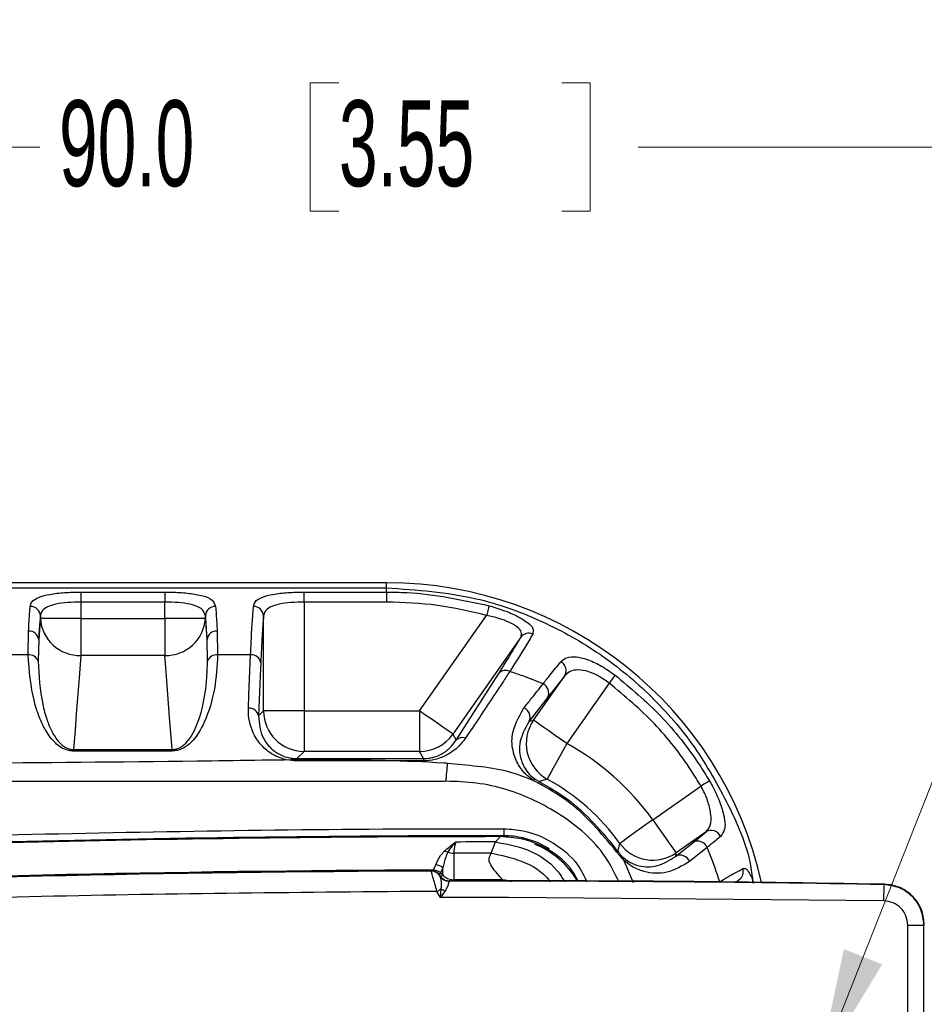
# Model space of a CAD drawing. Header units: millimetres. Extents: x 10 to 272, y 8 to 208.
# Tile 31 of 55: x 88 to 110, y 51 to 75. Entities that reach past the tile are written whole.
import ezdxf

# ---------------------------------------------------------------- set-up
doc = ezdxf.new("R2010")
doc.units = ezdxf.units.MM
doc.styles.add('SLDTEXTSTYLE1', font='TXT', dxfattribs={"width": 0.605})
doc.dimstyles.new('SLDDIMSTYLE3', dxfattribs={"dimtxt": 2.054655, "dimasz": 3, "dimexe": 0, "dimexo": 0.0625, "dimgap": 0.513664, "dimtad": 0, "dimtih": 1, "dimtoh": 1, "dimdec": 1, "dimlfac": 2, "dimrnd": 1e-09, "dimzin": 4, "dimdsep": 46, "dimtxsty": 'SLDTEXTSTYLE1', "dimsah": 1, "dimcen": 0.09, "dimadec": 0, "dimazin": 1, "dimtfac": 1, "dimtdec": 1, "dimtofl": 0, "dimtmove": 0, "dimatfit": 3, "dimfxl": 1, "dimfrac": 2, "dimtolj": 1, "dimtzin": 12, "dimarcsym": 0})
doc.dimstyles.new('SLDDIMSTYLE4', dxfattribs={"dimtxt": 2.054655, "dimasz": 3, "dimexe": 0, "dimexo": 0.0625, "dimgap": 0.513664, "dimtad": 0, "dimtih": 1, "dimtoh": 1, "dimdec": 1, "dimlfac": 2, "dimrnd": 1e-09, "dimzin": 12, "dimdsep": 46, "dimtxsty": 'SLDTEXTSTYLE1', "dimsah": 1, "dimcen": 0, "dimadec": 0, "dimazin": 3, "dimtfac": 1, "dimtdec": 1, "dimtofl": 0, "dimtmove": 0, "dimatfit": 3, "dimfxl": 1, "dimfrac": 2, "dimtolj": 1, "dimtzin": 12, "dimarcsym": 0})

# ---------------------------------------------------------------- blocks, each defined once
blk = doc.blocks.new('_D_4')
at = {"color": 7, "linetype": 'Continuous', "lineweight": 18}
for p, q in [((117.332, 94.578), (117.332, 70.672)), ((72.308, 93.732), (72.308, 70.672)), ((95.495, 73.75), (94.789, 73.75)), ((94.789, 73.75), (94.789, 70.595)), ((100.983, 73.75), (101.688, 73.75)), ((101.688, 73.75), (101.688, 70.595)), ((72.308, 72.172), (88.126, 72.172)), ((117.332, 72.172), (102.864, 72.172)), ((94.789, 70.595), (95.495, 70.595)), ((101.688, 70.595), (100.983, 70.595))]:
    blk.add_line(p, q, dxfattribs=at)
for points in [[(72.308, 72.172), (75.308, 71.664), (75.308, 72.68)], [(117.332, 72.172), (114.332, 72.68), (114.332, 71.664)]]:
    blk.add_solid(points, dxfattribs=at)
at = {"color": 7, "linetype": 'Continuous', "lineweight": 18, "char_height": 2.1167, "attachment_point": 1, "style": 'SLDTEXTSTYLE1'}
for s, insert in [('90.0', (88.596, 73.323)), ('3.55', (95.495, 73.323))]:
    blk.add_mtext(s, dxfattribs=dict(at, insert=insert))
blk = doc.blocks.new('SW_SYMBOL_HOLE_DEPTH')
at = {"color": 0, "linetype": 'Continuous', "lineweight": 18}
for p, q in [((0, 875), (800, 875)), ((400, 875), (400, 75)), ((100, 555), (400, 75)), ((700, 555), (400, 75))]:
    blk.add_line(p, q, dxfattribs=at)
blk = doc.blocks.new('_D_19')
at = {"color": 7, "linetype": 'Continuous', "lineweight": 18}
for p, q in [((107.307, 49.425), (112.113, 61.581)), ((112.113, 61.581), (116.113, 61.581))]:
    blk.add_line(p, q, dxfattribs=at)
blk.add_solid([(107.307, 49.425), (108.882, 52.028), (107.938, 52.402)], dxfattribs=at)
at = {"color": 7, "linetype": 'Continuous', "lineweight": 18, "xscale": 0.0027285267, "yscale": 0.0027285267, "zscale": 0.0027285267}
blk.add_blockref('SW_SYMBOL_HOLE_DEPTH', (130.067, 60.309), dxfattribs=at)
at = {"color": 7, "linetype": 'Continuous', "lineweight": 18, "char_height": 2.1167, "attachment_point": 1, "style": 'SLDTEXTSTYLE1'}
for s, insert in [('4X M3X0.5', (116.113, 62.732)), ('3.5', (132.907, 62.732))]:
    blk.add_mtext(s, dxfattribs=dict(at, insert=insert))

msp = doc.modelspace()

# ---------------------------------------------------------------- linework, layer by layer
at = {"color": 7, "linetype": 'Continuous', "lineweight": 25}
for p, q in [((96.6693, 61.4319), (78.1693, 61.4319)), ((96.6693, 61.3079), (96.6693, 61.4319)), ((78.1693, 61.3079), (96.6693, 61.3079)), ((89.135, 61.2029), (91.2036, 61.2029)), ((89.135, 61.2029), (89.135, 60.957)), ((91.2036, 61.2029), (91.2036, 60.957)), ((94.635, 61.2029), (96.6693, 61.2029)), ((94.635, 60.957), (94.635, 61.2029)), ((96.6693, 61.2029), (96.6693, 61.3079)), ((96.6693, 61.2029), (96.6693, 60.957)), ((89.135, 60.957), (89.135, 60.5522)), ((91.2036, 60.957), (89.135, 60.957)), ((91.2036, 60.5522), (91.2036, 60.957)), ((94.635, 60.957), (94.635, 58.2738)), ((96.6693, 60.957), (94.635, 60.957)), ((88.1356, 60.6176), (88.0946, 60.0304)), ((88.1356, 60.5522), (88.1356, 60.6176)), ((89.135, 60.5522), (88.1356, 60.5522)), ((89.135, 60.5522), (89.135, 59.6387)), ((89.135, 60.5522), (91.2036, 60.5522)), ((92.203, 60.5522), (91.2036, 60.5522)), ((91.2036, 60.5522), (91.2036, 59.6387)), ((92.2439, 60.0304), (92.203, 60.6176)), ((92.203, 60.6176), (92.203, 60.5522)), ((93.6356, 58.2738), (93.6356, 60.6176)), ((97.4828, 58.2738), (99.1315, 60.6284)), ((87.8345, 59.6549), (87.8448, 60.242)), ((92.4938, 60.242), (92.504, 59.6549)), ((88.0946, 60.0304), (88.0804, 59.5015)), ((92.2581, 59.5015), (92.2439, 60.0304)), ((99.9764, 60.0925), (98.3015, 57.7005)), ((87.8345, 59.6549), (87.004, 59.6549)), ((91.2036, 59.6387), (89.135, 59.6387)), ((93.3178, 59.6549), (92.504, 59.6549)), ((98.3799, 57.5499), (99.4328, 59.1982)), ((100.29, 58.0427), (101.0591, 59.1411)), ((101.0591, 59.1411), (100.6406, 58.6117)), ((102.1528, 58.9608), (101.1086, 57.4695)), ((100.6406, 58.6117), (100.182, 58.0173)), ((93.5137, 58.1519), (93.6356, 58.2738)), ((94.635, 58.2738), (93.6356, 58.2738)), ((94.635, 58.2738), (94.635, 57.2744)), ((94.635, 58.2738), (97.4828, 58.2738)), ((97.4828, 58.2738), (97.4828, 57.2744)), ((100.182, 58.0173), (100.29, 58.0427)), ((98.3015, 57.7005), (98.3799, 57.5499)), ((88.9533, 57.3227), (88.9533, 57.2849)), ((88.9533, 57.3227), (91.3852, 57.3227)), ((91.3852, 57.2849), (88.9533, 57.2849)), ((91.3852, 57.3227), (91.3852, 57.2849)), ((94.635, 57.2744), (94.4594, 57.0989)), ((97.4828, 57.2744), (94.635, 57.2744)), ((97.5742, 57.0989), (97.4828, 57.2744)), ((94.4594, 57.0989), (94.4594, 57.0396)), ((94.4594, 57.0989), (97.5742, 57.0989)), ((97.5742, 57.0396), (94.4594, 57.0396)), ((97.5742, 57.0989), (97.5742, 57.0396)), ((100.4067, 56.4918), (100.2849, 56.5618)), ((100.3381, 56.5855), (100.4311, 56.53)), ((103.2279, 55.5926), (104.4133, 56.4226)), ((99.3523, 55.044), (99.4782, 55.1745)), ((99.551, 55.1664), (99.5511, 55.1974)), ((100.0282, 55.1017), (100.0375, 55.1416)), ((104.5397, 55.2911), (103.8011, 54.7739)), ((104.2218, 55.033), (104.5397, 55.2911)), ((99.2436, 54.7674), (99.3523, 55.044)), ((103.7863, 54.6871), (104.2218, 55.033)), ((98.0515, 54.406), (98.0004, 54.2822)), ((98.0522, 54.2304), (98.0515, 54.406)), ((102.5064, 54.6002), (102.7437, 54.0486)), ((97.7705, 54.3258), (97.7743, 54.3325)), ((97.9875, 54.2016), (97.9913, 54.2083)), ((97.991, 54.1917), (97.9875, 54.2016)), ((98.0004, 54.2822), (98.0522, 54.2304)), ((97.9979, 53.675), (98.0114, 53.8847)), ((98.2043, 54.0773), (98.2027, 54.0756)), ((98.2081, 54.084), (98.2043, 54.0773)), ((105.2717, 54.0547), (105.3574, 54.1148)), ((108.9295, 53.9919), (108.938, 54.0002)), ((97.9979, 53.675), (97.9105, 53.8264)), ((98.1126, 53.84), (97.9979, 53.675)), ((99.6693, 53.6778), (97.9979, 53.675)), ((108.9221, 53.592), (99.6693, 53.6778)), ((109.5109, 25.4239), (109.5109, 52.9922)), ((109.5109, 52.9922), (109.9109, 52.9922)), ((109.9109, 52.9922), (109.9193, 53.0005)), ((109.9109, 25.4239), (109.9109, 52.9922))]:
    msp.add_line(p, q, dxfattribs=at)
at = {"color": 7, "linetype": 'Continuous', "lineweight": 25, "flags": 128}
for points in [[(99.197, 60.8662), (99.1941, 60.8557), (99.1893, 60.8382), (99.1826, 60.8142), (99.1745, 60.7844), (99.1649, 60.7498), (99.1544, 60.7115), (99.1431, 60.6706), (99.1315, 60.6284)], [(88.0946, 60.0304), (88.123, 60.3914), (88.1356, 60.5522)], [(92.203, 60.5522), (92.233, 60.1689), (92.2439, 60.0304)], [(89.135, 59.6387), (89.0919, 59.0898), (89.022, 58.1989), (88.9904, 57.7951), (88.9533, 57.3227)], [(91.3852, 57.3227), (91.3226, 58.1211), (91.2527, 59.012), (91.2104, 59.5515), (91.2036, 59.6387)], [(93.2638, 58.3425), (93.2771, 58.6659), (93.3178, 59.6549)], [(93.5677, 59.4643), (93.5544, 59.1409), (93.5137, 58.1519)], [(102.2996, 59.1543), (102.2917, 59.1439), (102.2799, 59.1283), (102.2646, 59.1081), (102.2462, 59.0839), (102.2252, 59.0562), (102.2022, 59.0259), (102.1779, 58.9938), (102.1528, 58.9608)], [(98.3015, 57.7005), (98.281, 57.7149), (98.2312, 57.7498), (98.1538, 57.8039), (98.0519, 57.8753), (97.929, 57.9614), (97.7897, 58.0589), (97.6391, 58.1643), (97.4828, 58.2738)], [(101.1086, 57.4695), (100.9523, 57.5789), (100.8017, 57.6844), (100.6625, 57.7819), (100.5396, 57.8679), (100.4376, 57.9393), (100.3603, 57.9935), (100.3104, 58.0284), (100.29, 58.0427)], [(101.1086, 57.4695), (101.0164, 57.3024), (100.9277, 57.1415), (100.8455, 56.9926), (100.7731, 56.8612), (100.7129, 56.7522), (100.6673, 56.6696), (100.638, 56.6163), (100.6259, 56.5944)], [(104.6243, 56.5471), (104.6139, 56.5409), (104.5976, 56.5313), (104.576, 56.5186), (104.5495, 56.503), (104.5191, 56.485), (104.4856, 56.4652), (104.45, 56.4442), (104.4133, 56.4226)], [(103.2279, 55.5926), (103.0732, 55.4809), (102.9242, 55.3733), (102.7863, 55.2738), (102.6647, 55.186), (102.5638, 55.1131), (102.4872, 55.0579), (102.4379, 55.0223), (102.4176, 55.0076)], [(103.2279, 55.5926), (103.3374, 55.4363), (103.4428, 55.2857), (103.5403, 55.1464), (103.6264, 55.0235), (103.6978, 54.9216), (103.7519, 54.8442), (103.7868, 54.7944), (103.8011, 54.7739)], [(99.5658, 55.1973), (99.566, 55.2101), (99.5665, 55.2452), (99.567, 55.2777), (99.5675, 55.307), (99.5679, 55.3325), (99.5682, 55.3534), (99.5685, 55.3695)], [(100.6838, 54.8777), (100.3873, 55.0289), (100.0375, 55.1416)], [(104.5678, 54.9101), (104.3717, 54.7541), (104.1325, 54.5638)], [(98.325, 54.7657), (98.3261, 54.4986), (98.3278, 54.1107)], [(97.828, 54.3532), (97.8679, 54.4501), (97.8791, 54.4771)], [(97.8281, 54.3273), (97.8281, 54.3368), (97.828, 54.3466), (97.828, 54.3532)], [(98.0004, 54.2822), (97.9957, 54.2775), (97.9888, 54.2705), (97.9798, 54.2616), (97.9691, 54.2508), (97.9647, 54.2464)], [(98.0522, 54.2304), (98.0475, 54.2257), (98.0406, 54.2188), (98.0316, 54.2098), (98.0209, 54.199), (98.0086, 54.1868), (98.0074, 54.1856)], [(97.9105, 53.8264), (97.9236, 53.834), (97.9367, 53.8415), (97.9496, 53.849), (97.9625, 53.8564), (97.9751, 53.8637), (97.9875, 53.8709), (97.9996, 53.8779), (98.0114, 53.8847)], [(98.3278, 54.1107), (98.3278, 54.1029), (98.3278, 54.0925), (98.3278, 54.0843)], [(108.9221, 53.592), (108.9236, 53.6692), (108.9249, 53.7435), (108.9262, 53.8121), (108.9273, 53.8724), (108.9282, 53.9221), (108.9289, 53.9595), (108.9294, 53.9831), (108.9295, 53.9919)]]:
    msp.add_lwpolyline(points, dxfattribs=at)
at = {"color": 7, "linetype": 'Continuous', "lineweight": 25}
for centre, radius, start, end in [((96.6693, 51.9581), 9.4738, 12.73917, 89.99999), ((87.8902, 60.6053), 0.2456, 2.86011, 91.05443), ((92.4483, 60.6053), 0.2456, 88.94546, 177.14), ((93.3902, 60.6053), 0.2456, 2.85994, 91.0546), ((89.1093, 60.614), 0.9757, 183.6317, 271.50727), ((91.2292, 60.614), 0.9757, 268.49273, 356.36828), ((87.8577, 60.004), 0.2384, 6.37049, 93.10886), ((92.4808, 60.004), 0.2384, 86.89136, 173.62928), ((100.1709, 59.9461), 0.2435, 65.6659, 143.03388), ((87.858, 59.4188), 0.2373, 20.39324, 95.68334), ((92.4805, 59.4188), 0.2373, 84.31666, 159.60676), ((93.3386, 59.4231), 0.2327, 10.19321, 95.12372), ((100.8473, 59.2661), 0.2459, 329.47408, 62.80987), ((99.5962, 59.0502), 0.2205, 61.2437, 137.83865), ((100.4224, 58.7172), 0.2424, 334.18808, 65.52223), ((93.2846, 58.1107), 0.2327, 10.19321, 95.12372), ((94.6364, 58.2752), 1.0008, 180.08166, 269.91834), ((99.9602, 58.1205), 0.2446, 335.06221, 67.94207), ((101.1107, 57.47), 1.0009, 145.09352, 241.02352), ((97.4822, 58.275), 1.0007, 270.03828, 324.96173), ((98.5298, 57.4122), 0.2036, 66.73717, 137.4284), ((97.9855, 51.8081), 6.4657, 35.82565, 61.11707), ((81.3012, 58.1371), 16.9074, 354.57881, 356.09115), ((100.3359, 56.519), 0.0666, 88.12107, 140.00451), ((97.9855, 51.8081), 5.4663, 35.82571, 61.11701), ((100.607, 56.3909), 0.2243, 141.6565, 153.24822), ((99.6943, -445.6696), 500.8441, 90.024731, 92.804715), ((99.6945, -445.6825), 500.8799, 90.016399, 91.449853), ((99.5491, 53.0322), 2.1652, 76.96415, 89.94617), ((104.669, 55.0786), 0.2488, 22.81419, 121.32249), ((99.6898, -442.725), 497.7691, 90.038841, 90.151434), ((99.5436, 53.0083), 2.1227, 30.42388, 68.49354), ((103.2283, 55.5945), 1.0008, 215.90583, 304.91984), ((104.3396, 54.8162), 0.2468, 22.36246, 118.52062), ((98.0724, 54.5624), 0.2524, 65.13647, 86.70556), ((98.3235, 55.1871), 0.4214, 249.88137, 270.1983), ((99.6958, -446.3884), 501.1559, 90.051698, 90.156722), ((102.3946, 54.7193), 0.1001, 106.05219, 124.91464), ((102.4378, 54.6236), 0.0725, 341.12114, 32.85838), ((103.9041, 54.4702), 0.2468, 22.27998, 118.51293), ((97.8735, 54.2189), 0.2582, 46.43844, 88.77001), ((105.2126, 54.3133), 0.2457, 306.11752, 17.22386), ((99.6942, -445.6659), 500.0226, 90.213846, 92.423161), ((99.6692, -445.6611), 499.9973, 90.217142, 92.42007), ((99.6693, -445.6641), 499.9936, 90.217592, 92.419639), ((97.7714, 54.0758), 0.25, 30.19828, 90.20667), ((98.2036, 54.3273), 0.25, 210.19861, 270.15732), ((98.2021, 54.3256), 0.25, 212.3719, 270.12766), ((98.3184, 54.4437), 0.6378, 241.2213, 251.17388), ((99.6693, -445.6637), 499.7414, 88.938241, 90.168146), ((99.6693, -445.6667), 499.7528, 88.937298, 90.167518), ((99.6932, -445.0119), 499.1244, 90.019297, 90.156741)]:
    msp.add_arc(centre, radius, start, end, dxfattribs=at)
for points, knots in [([(87.8857, 60.8509), (87.8963, 60.8872), (87.9262, 60.9896), (88.1183, 61.0922), (88.3891, 61.1582), (88.7426, 61.1963), (88.9993, 61.2006), (89.135, 61.2029)], [0, 0, 0, 0, 0.0806611, 0.2276507, 0.4368559, 0.7025028, 1, 1, 1, 1]), ([(91.2036, 61.2029), (91.2753, 61.2021), (91.4776, 61.2), (91.7945, 61.1801), (92.108, 61.1228), (92.3705, 61.0398), (92.429, 60.9055), (92.4528, 60.8509)], [0, 0, 0, 0, 0.1576316, 0.4444787, 0.6901045, 0.8740501, 1, 1, 1, 1]), ([(93.3857, 60.8509), (93.3963, 60.8872), (93.4262, 60.9896), (93.6183, 61.0922), (93.8891, 61.1582), (94.2426, 61.1963), (94.4993, 61.2006), (94.635, 61.2029)], [0, 0, 0, 0, 0.0806611, 0.2276506, 0.4368558, 0.7025026, 1, 1, 1, 1]), ([(96.6693, 61.3079), (97.4113, 61.2569), (98.6983, 61.1685), (100.4339, 60.5508), (101.8713, 59.7671), (103.1428, 58.733), (104.24, 57.4887), (105.0657, 56.0471), (105.599, 54.8734), (105.6785, 54.171), (105.695, 54.0255)], [0, 0, 0, 0, 0.177058, 0.3070964, 0.4371104, 0.5672482, 0.6974085, 0.8311717, 0.9650418, 1, 1, 1, 1]), ([(96.6693, 61.2029), (96.8361, 61.2007), (97.6881, 61.1899), (98.5244, 61.0105), (99.197, 60.8662)], [0, 0, 0, 0, 0.19587, 1, 1, 1, 1]), ([(89.135, 60.957), (89.0264, 60.9548), (88.8205, 60.9507), (88.5374, 60.9135), (88.3158, 60.8495), (88.1646, 60.7444), (88.1435, 60.6523), (88.1356, 60.6176)], [0, 0, 0, 0, 0.2890428, 0.5478756, 0.7544, 0.9075691, 1, 1, 1, 1]), ([(92.203, 60.6176), (92.1852, 60.6698), (92.1439, 60.7907), (91.931, 60.8811), (91.6768, 60.9342), (91.423, 60.9543), (91.261, 60.9563), (91.2036, 60.957)], [0, 0, 0, 0, 0.141605, 0.3275623, 0.5679961, 0.8469022, 1, 1, 1, 1]), ([(94.635, 60.957), (94.5264, 60.9548), (94.3205, 60.9507), (94.0374, 60.9135), (93.8158, 60.8495), (93.6646, 60.7444), (93.6435, 60.6523), (93.6356, 60.6176)], [0, 0, 0, 0, 0.2890432, 0.5478756, 0.7543999, 0.907569, 1, 1, 1, 1]), ([(99.1315, 60.6284), (98.7304, 60.7235), (97.9207, 60.9156), (97.0889, 60.9431), (96.6693, 60.957)], [0, 0, 0, 0, 0.4954514, 1, 1, 1, 1]), ([(87.8448, 60.242), (87.8494, 60.3257), (87.8605, 60.5289), (87.8764, 60.7317), (87.8857, 60.8509)], [0, 0, 0, 0, 0.4120879, 1, 1, 1, 1]), ([(92.4528, 60.8509), (92.4582, 60.7856), (92.4748, 60.5828), (92.4861, 60.3797), (92.4938, 60.242)], [0, 0, 0, 0, 0.3222808, 1, 1, 1, 1]), ([(93.3178, 59.6549), (93.322, 59.7582), (93.338, 60.1572), (93.3654, 60.5556), (93.3857, 60.8509)], [0, 0, 0, 0, 0.2588083, 1, 1, 1, 1]), ([(99.197, 60.8662), (99.3232, 60.8281), (99.5616, 60.7561), (99.8831, 60.6178), (100.1131, 60.4764), (100.2937, 60.3294), (100.2776, 60.2135), (100.2712, 60.168)], [0, 0, 0, 0, 0.2899045, 0.5471874, 0.756373, 0.9043244, 1, 1, 1, 1]), ([(93.6356, 60.6176), (93.6231, 60.4555), (93.5934, 60.0715), (93.5771, 59.6867), (93.5677, 59.4643)], [0, 0, 0, 0, 0.4221126, 1, 1, 1, 1]), ([(99.9764, 60.0925), (99.9865, 60.1335), (100.0101, 60.2296), (99.8715, 60.3597), (99.6855, 60.4647), (99.427, 60.5623), (99.2342, 60.6054), (99.1315, 60.6284)], [0, 0, 0, 0, 0.1086916, 0.2550001, 0.458817, 0.7116682, 1, 1, 1, 1]), ([(99.4328, 59.1982), (99.5391, 59.3661), (99.7259, 59.6608), (99.901, 59.9626), (99.9764, 60.0925)], [0, 0, 0, 0, 0.569492, 1, 1, 1, 1]), ([(100.2712, 60.168), (100.2413, 60.1162), (100.06, 59.803), (99.865, 59.498), (99.7023, 59.2435)], [0, 0, 0, 0, 0.1654096, 1, 1, 1, 1]), ([(88.9533, 57.2849), (88.9444, 57.285), (88.8944, 57.2858), (88.7832, 57.3047), (88.638, 57.3723), (88.4481, 57.5244), (88.274, 57.7612), (88.1071, 58.1083), (87.9061, 58.727), (87.8645, 59.2663), (87.8345, 59.6549)], [0, 0, 0, 0, 0.0094811, 0.0532073, 0.118951, 0.1775221, 0.3108394, 0.4270913, 0.5871416, 1, 1, 1, 1]), ([(88.0804, 59.5015), (88.1005, 59.145), (88.1282, 58.6519), (88.2832, 58.0807), (88.4127, 57.7629), (88.5485, 57.545), (88.7, 57.4037), (88.8161, 57.3408), (88.9061, 57.3233), (88.9462, 57.3228), (88.9533, 57.3227)], [0, 0, 0, 0, 0.425685, 0.5887506, 0.7055713, 0.8362037, 0.8916621, 0.9520688, 0.9914733, 1, 1, 1, 1]), ([(92.504, 59.6549), (92.4874, 59.3748), (92.4539, 58.8091), (92.2388, 58.069), (91.9507, 57.5678), (91.6884, 57.3631), (91.5261, 57.2953), (91.4303, 57.2882), (91.3852, 57.2849)], [0, 0, 0, 0, 0.2980941, 0.6019402, 0.8155597, 0.8981961, 0.9521232, 1, 1, 1, 1]), ([(91.3852, 57.3227), (91.4134, 57.3243), (91.4495, 57.3264), (91.5244, 57.3458), (91.6296, 57.3945), (91.8407, 57.5895), (92.107, 58.14), (92.2318, 58.8274), (92.2519, 59.3424), (92.2581, 59.5015)], [0, 0, 0, 0, 0.03362324, 0.04319776, 0.09253183, 0.17061822, 0.38231647, 0.80919616, 1, 1, 1, 1]), ([(100.5228, 58.9379), (100.5811, 59.0124), (100.7249, 59.1962), (100.8721, 59.3772), (100.9596, 59.4848)], [0, 0, 0, 0, 0.4054776, 1, 1, 1, 1]), ([(100.9596, 59.4848), (101.0061, 59.5229), (101.1165, 59.6135), (101.3723, 59.6119), (101.6614, 59.5327), (101.9835, 59.3774), (102.1908, 59.2311), (102.2996, 59.1543)], [0, 0, 0, 0, 0.1188071, 0.2826609, 0.4862178, 0.7303079, 1, 1, 1, 1]), ([(99.7023, 59.2435), (99.6458, 59.1575), (99.3566, 58.7169), (98.9936, 58.1682), (98.6834, 57.7079), (98.6102, 57.5993)], [0, 0, 0, 0, 0.1564607, 0.8009199, 1, 1, 1, 1]), ([(100.5228, 58.9379), (100.3588, 59.0063), (100.0891, 59.1187), (99.8112, 59.2084), (99.7023, 59.2435)], [0, 0, 0, 0, 0.6084445, 1, 1, 1, 1]), ([(102.1528, 58.9608), (102.0682, 59.0208), (101.9064, 59.1354), (101.6481, 59.2477), (101.4078, 59.2946), (101.1927, 59.2666), (101.1001, 59.1797), (101.0591, 59.1411)], [0, 0, 0, 0, 0.2570008, 0.4910711, 0.6911983, 0.8631222, 1, 1, 1, 1]), ([(102.2996, 59.1543), (102.6842, 58.8325), (103.4644, 58.1796), (104.1929, 57.2501), (104.5432, 56.6791), (104.6243, 56.5471)], [0, 0, 0, 0, 0.42758174, 0.8675855, 1, 1, 1, 1]), ([(100.0521, 58.3472), (100.1153, 58.4264), (100.2722, 58.6233), (100.4291, 58.8202), (100.5228, 58.9379)], [0, 0, 0, 0, 0.4025996, 1, 1, 1, 1]), ([(104.4133, 56.4226), (104.3345, 56.5511), (104.0012, 57.0947), (103.2955, 58.0009), (102.5373, 58.6378), (102.1528, 58.9608)], [0, 0, 0, 0, 0.13240133, 0.55999225, 1, 1, 1, 1]), ([(94.4594, 57.0396), (94.3728, 57.0451), (94.1923, 57.0566), (93.911, 57.1595), (93.6285, 57.3554), (93.356, 57.7141), (93.2589, 58.0789), (93.2632, 58.3096), (93.2638, 58.3425)], [0, 0, 0, 0, 0.1317397, 0.2743686, 0.450081, 0.6483188, 0.9499442, 1, 1, 1, 1]), ([(100.2849, 56.5618), (100.2352, 56.598), (100.1156, 56.6851), (99.9405, 56.8866), (99.7807, 57.2102), (99.7155, 57.7542), (99.9233, 58.1203), (100.0521, 58.3472)], [0, 0, 0, 0, 0.0913989, 0.2198166, 0.3923968, 0.6235309, 1, 1, 1, 1]), ([(93.5137, 58.1519), (93.5311, 57.9625), (93.5585, 57.6667), (93.7981, 57.3541), (94.0212, 57.1957), (94.246, 57.1124), (94.3902, 57.1033), (94.4594, 57.0989)], [0, 0, 0, 0, 0.3525975, 0.5509668, 0.7262673, 0.8684829, 1, 1, 1, 1]), ([(100.182, 58.0173), (100.0786, 57.8345), (99.912, 57.5401), (99.9553, 57.1042), (100.0749, 56.8444), (100.2081, 56.6832), (100.3, 56.6141), (100.3381, 56.5855)], [0, 0, 0, 0, 0.3815763, 0.6142098, 0.7854672, 0.9112171, 1, 1, 1, 1]), ([(97.5742, 57.0989), (97.616, 57.1004), (97.6949, 57.1034), (97.8441, 57.1333), (98.0317, 57.2055), (98.2329, 57.3484), (98.333, 57.4857), (98.3799, 57.5499)], [0, 0, 0, 0, 0.1302619, 0.2457337, 0.4727386, 0.7530086, 1, 1, 1, 1]), ([(98.6102, 57.5993), (98.548, 57.5194), (98.4143, 57.3477), (98.199, 57.2069), (98.0618, 57.1419), (98.0281, 57.1294), (98.0281, 57.1294)], [0, 0, 0, 0, 0.3988529, 0.8577802, 0.9999646, 1, 1, 1, 1]), ([(76.7279, 56.8829), (76.7279, 56.8829), (78.12, 56.8829), (81.42, 56.9229), (86.6285, 56.9947), (92.3495, 57.0341), (96.1699, 57.1131), (98.0734, 56.9941), (98.0734, 56.9941)], [0, 0, 0, 0, 0.0000014, 0.1956471, 0.4638072, 0.7319688, 0.9999986, 1, 1, 1, 1]), ([(98.0281, 57.1294), (98.0281, 57.1294), (97.9764, 57.1065), (97.8278, 57.0581), (97.6727, 57.0468), (97.5742, 57.0396)], [0, 0, 0, 0, 0.0000592, 0.3650412, 1, 1, 1, 1]), ([(98.0734, 56.9941), (98.0734, 56.9941), (98.1055, 56.9921), (98.1374, 56.9883), (98.1693, 56.9845)], [0, 0, 0, 0, 0.00031, 1, 1, 1, 1]), ([(98.1693, 56.9845), (98.4143, 56.9626), (98.9071, 56.9185), (99.6284, 56.8227), (100.0728, 56.6461), (100.2849, 56.5618)], [0, 0, 0, 0, 0.3406943, 0.6854219, 1, 1, 1, 1]), ([(97.9493, 56.5307), (97.9493, 56.5307), (92.27, 56.5307), (85.2064, 56.5248), (78.1429, 56.5739), (76.7586, 56.5739), (76.7586, 56.5739)], [0, 0, 0, 0, 0.0000014, 0.8040248, 0.9999986, 1, 1, 1, 1]), ([(100.6259, 56.5944), (100.5995, 56.5859), (100.5344, 56.5648), (100.4696, 56.543), (100.4311, 56.53)], [0, 0, 0, 0, 0.4057287, 1, 1, 1, 1]), ([(104.6243, 56.5471), (104.6461, 56.5091), (104.74, 56.346), (104.878, 56.0546), (104.9838, 55.6993), (105.0318, 55.382), (104.937, 55.2349), (104.8983, 55.175)], [0, 0, 0, 0, 0.0894022, 0.3845219, 0.651892, 0.8581245, 1, 1, 1, 1]), ([(98.133, 56.5397), (98.0717, 56.5371), (98.0105, 56.5345), (97.9493, 56.5307), (97.9493, 56.5307)], [0, 0, 0, 0, 0.9998376, 1, 1, 1, 1]), ([(102.4024, 54.0512), (102.295, 54.2671), (101.9638, 54.9327), (100.9932, 55.7592), (99.8624, 56.2977), (98.8858, 56.5169), (98.3838, 56.5321), (98.133, 56.5397)], [0, 0, 0, 0, 0.1383273, 0.4266522, 0.7108523, 0.8555821, 1, 1, 1, 1]), ([(102.3373, 54.8014), (101.9556, 55.2633), (101.3993, 55.9362), (100.6437, 56.3592), (100.4067, 56.4918)], [0, 0, 0, 0, 0.6862977, 1, 1, 1, 1]), ([(100.4311, 56.53), (100.6691, 56.3944), (101.4271, 55.9625), (101.9846, 55.2822), (102.367, 54.8155)], [0, 0, 0, 0, 0.31406046, 1, 1, 1, 1]), ([(104.5397, 55.2911), (104.5799, 55.3437), (104.673, 55.4656), (104.666, 55.7348), (104.5992, 56.0279), (104.5004, 56.263), (104.4296, 56.3926), (104.4133, 56.4226)], [0, 0, 0, 0, 0.160905, 0.372119, 0.6329189, 0.9150666, 1, 1, 1, 1]), ([(75.065, 54.7706), (75.065, 54.7706), (78.7933, 55.0036), (86.0758, 55.204), (94.245, 55.3673), (98.6804, 55.3691), (99.5685, 55.3695)], [0, 0, 0, 0, 0.0000012, 0.4571848, 0.8913185, 1, 1, 1, 1]), ([(99.5685, 55.3695), (99.724, 55.3588), (100.1492, 55.3297), (100.7955, 55.0481), (101.3495, 54.5904), (101.5368, 54.2029), (101.6072, 54.0574)], [0, 0, 0, 0, 0.182265, 0.4982581, 0.8116347, 1, 1, 1, 1]), ([(101.3976, 54.0591), (101.3506, 54.1531), (101.1915, 54.4719), (100.699, 54.8603), (100.0749, 55.1364), (99.6511, 55.1635), (99.4789, 55.1745)], [0, 0, 0, 0, 0.1346182, 0.456349, 0.7790372, 1, 1, 1, 1]), ([(104.8983, 55.175), (104.8452, 55.1316), (104.7358, 55.0424), (104.6249, 54.955), (104.5678, 54.9101)], [0, 0, 0, 0, 0.48569008, 1, 1, 1, 1]), ([(98.0869, 54.8144), (98.1781, 54.8934), (98.2707, 54.9737), (98.3726, 55.0413), (98.3742, 55.0424)], [0, 0, 0, 0, 0.9842306, 1, 1, 1, 1]), ([(98.3742, 55.0424), (98.373, 55.0412), (98.3414, 55.0115), (98.2668, 54.9348), (98.2117, 54.8452), (98.1786, 54.7914)], [0, 0, 0, 0, 0.0152642, 0.4081038, 1, 1, 1, 1]), ([(98.3742, 55.0424), (98.3523, 54.9682), (98.3255, 54.8772), (98.3251, 54.7831), (98.325, 54.7657)], [0, 0, 0, 0, 0.8149068, 1, 1, 1, 1]), ([(99.3523, 55.044), (99.6181, 54.9949), (100.1751, 54.8919), (100.7811, 54.5056), (100.9976, 54.1576), (101.0573, 54.0617)], [0, 0, 0, 0, 0.398028, 0.8340767, 1, 1, 1, 1]), ([(102.367, 54.8155), (102.3771, 54.8532), (102.3943, 54.9172), (102.4108, 54.9813), (102.4176, 55.0076)], [0, 0, 0, 0, 0.589488, 1, 1, 1, 1]), ([(104.8768, 54.0612), (104.8024, 54.2908), (104.7095, 54.5777), (104.5914, 54.8548), (104.5678, 54.9101)], [0, 0, 0, 0, 0.8006245, 1, 1, 1, 1]), ([(97.8791, 54.4771), (97.9148, 54.5574), (97.9692, 54.6797), (98.0569, 54.78), (98.0869, 54.8144)], [0, 0, 0, 0, 0.6571144, 1, 1, 1, 1]), ([(98.1786, 54.7914), (98.16, 54.7515), (98.1029, 54.6283), (98.0722, 54.4956), (98.0515, 54.406)], [0, 0, 0, 0, 0.3242163, 1, 1, 1, 1]), ([(99.5251, 54.1125), (99.4975, 54.1445), (99.4597, 54.1882), (99.4188, 54.2356), (99.3554, 54.3092), (99.2652, 54.4186), (99.1668, 54.608), (99.2199, 54.7182), (99.2436, 54.7674)], [0, 0, 0, 0, 0.1648568, 0.22578433, 0.24452953, 0.54423944, 0.79687737, 1, 1, 1, 1]), ([(99.2436, 54.7674), (99.4926, 54.715), (100.0133, 54.6056), (100.5231, 54.3148), (100.6914, 54.0755), (100.6991, 54.0645)], [0, 0, 0, 0, 0.4666865, 0.975495, 1, 1, 1, 1]), ([(102.5064, 54.6002), (102.465, 54.6435), (102.4044, 54.7071), (102.3535, 54.7786), (102.3373, 54.8014)], [0, 0, 0, 0, 0.6816458, 1, 1, 1, 1]), ([(102.367, 54.8155), (102.3794, 54.798), (102.4183, 54.7431), (102.4661, 54.6954), (102.4987, 54.6629)], [0, 0, 0, 0, 0.31816515, 1, 1, 1, 1]), ([(102.4987, 54.6629), (102.5492, 54.6222), (102.6656, 54.5283), (102.9494, 54.4221), (103.3711, 54.4231), (103.6429, 54.5959), (103.7863, 54.6871)], [0, 0, 0, 0, 0.13868951, 0.3198159, 0.64141583, 1, 1, 1, 1]), ([(103.8011, 54.7739), (103.7962, 54.745), (103.7911, 54.7161), (103.7863, 54.6871), (103.7863, 54.6871)], [0, 0, 0, 0, 0.998982, 1, 1, 1, 1]), ([(104.1325, 54.5638), (103.9529, 54.4549), (103.6086, 54.2463), (103.0776, 54.2717), (102.7207, 54.4214), (102.5714, 54.5459), (102.5064, 54.6002)], [0, 0, 0, 0, 0.3500271, 0.6710636, 0.8565445, 1, 1, 1, 1]), ([(104.8768, 54.0612), (104.942, 54.1005), (105.1294, 54.2136), (105.3218, 54.318), (105.4473, 54.386)], [0, 0, 0, 0, 0.34798764, 1, 1, 1, 1]), ([(105.4473, 54.386), (105.4672, 54.3889), (105.5361, 54.3986), (105.6342, 54.2354), (105.6892, 54.1176), (105.7128, 54.0262), (105.713, 54.0254)], [0, 0, 0, 0, 0.1190151, 0.4123291, 0.9948477, 1, 1, 1, 1]), ([(97.9105, 53.8264), (97.8925, 53.8887), (97.8591, 54.0042), (97.8199, 54.1417), (97.7947, 54.2328), (97.7807, 54.2836), (97.7736, 54.3127), (97.7705, 54.3258)], [0, 0, 0, 0, 0.3748005, 0.6954683, 0.8268041, 0.9217677, 1, 1, 1, 1]), ([(97.7743, 54.3325), (97.7882, 54.3319), (97.8159, 54.3307), (97.8563, 54.3202), (97.8882, 54.3064), (97.9179, 54.2887), (97.9441, 54.2682), (97.971, 54.24), (97.9845, 54.2189), (97.9913, 54.2083)], [0, 0, 0, 0, 0.1586748, 0.3173477, 0.4760155, 0.5551428, 0.713809, 0.8552886, 1, 1, 1, 1]), ([(97.828, 54.3532), (97.8598, 54.3494), (97.9188, 54.3424), (97.974, 54.3071), (97.9971, 54.2853), (98.0004, 54.2822)], [0, 0, 0, 0, 0.4993272, 0.9273434, 1, 1, 1, 1]), ([(98.0114, 53.8847), (98.0165, 53.9171), (98.0261, 53.9788), (98.0232, 54.0658), (98.0118, 54.1365), (97.997, 54.1756), (97.991, 54.1917)], [0, 0, 0, 0, 0.3153497, 0.5987646, 0.8343211, 1, 1, 1, 1]), ([(97.9913, 54.2083), (97.9949, 54.2024), (98.0058, 54.1847), (98.0237, 54.1634), (98.0489, 54.1398), (98.0714, 54.1234), (98.1017, 54.1067), (98.1326, 54.0944), (98.1705, 54.0855), (98.1955, 54.0845), (98.2081, 54.084)], [0, 0, 0, 0, 0.0791841, 0.2379696, 0.3171538, 0.475932, 0.5551133, 0.713891, 0.8553348, 1, 1, 1, 1]), ([(98.0522, 54.2304), (98.0645, 54.2187), (98.1077, 54.1773), (98.1992, 54.1238), (98.285, 54.115), (98.3278, 54.1107)], [0, 0, 0, 0, 0.16572167, 0.58417844, 1, 1, 1, 1]), ([(98.2027, 54.0756), (98.2015, 54.0692), (98.197, 54.0459), (98.187, 53.9945), (98.16, 53.9204), (98.1291, 53.8679), (98.1126, 53.84)], [0, 0, 0, 0, 0.07631, 0.2810627, 0.6180362, 1, 1, 1, 1]), ([(99.5251, 54.1125), (99.5251, 54.1125), (99.5968, 54.1147), (99.6665, 54.0934), (99.7363, 54.0721)], [0, 0, 0, 0, 0.000143, 1, 1, 1, 1]), ([(109.9109, 52.9922), (109.8962, 53.1217), (109.8668, 53.3805), (109.641, 53.7083), (109.3175, 53.9405), (109.059, 53.9748), (108.9295, 53.9919)], [0, 0, 0, 0, 0.24997787, 0.49977783, 0.74946964, 1, 1, 1, 1]), ([(109.9193, 53.0005), (109.9082, 53.1129), (109.8861, 53.3378), (109.7137, 53.6374), (109.46, 53.8636), (109.1847, 53.9806), (109.0054, 53.9948), (108.938, 54.0002)], [0, 0, 0, 0, 0.2172932, 0.4345807, 0.6518179, 0.8690407, 1, 1, 1, 1]), ([(97.9105, 53.8264), (94.6623, 53.7991), (88.166, 53.7446), (81.674, 53.5), (78.428, 53.3777)], [0, 0, 0, 0, 0.5, 1, 1, 1, 1]), ([(109.5109, 52.9922), (109.5021, 53.0699), (109.4845, 53.2252), (109.3491, 53.4219), (109.1549, 53.5612), (108.9998, 53.5818), (108.9221, 53.592)], [0, 0, 0, 0, 0.2499858, 0.49977832, 0.74946229, 1, 1, 1, 1])]:
    msp.add_open_spline(points, degree=3, knots=knots, dxfattribs=at)

# ---------------------------------------------------------------- dimensions: what is measured, and where the dimension line sits
at = {"color": 7, "linetype": 'Continuous', "lineweight": 18}
dim = msp.add_linear_dim(base=(117.3324, 72.1722), p1=(72.3078, 95.7317), p2=(117.3324, 96.5777), dimstyle='SLDDIMSTYLE3', dxfattribs=at)
dim.commit()
dim.dimension.update_dxf_attribs({"geometry": '_D_4', "text_midpoint": (95.495, 72.1722), "dimtype": 160})
dim = msp.add_diameter_dim_2p(p1=(106.8475, 48.2625), p2=(107.3071, 49.425), text='4X M3X0.5{\\fGDT;x}3.5', dimstyle='SLDDIMSTYLE4', override={"dimpost": '<>'}, dxfattribs=at)
dim.commit()
dim.dimension.update_dxf_attribs({"geometry": '_D_19', "text_midpoint": (126.4698, 61.5812), "dimtype": 163})

doc.saveas('drawing.dxf')
